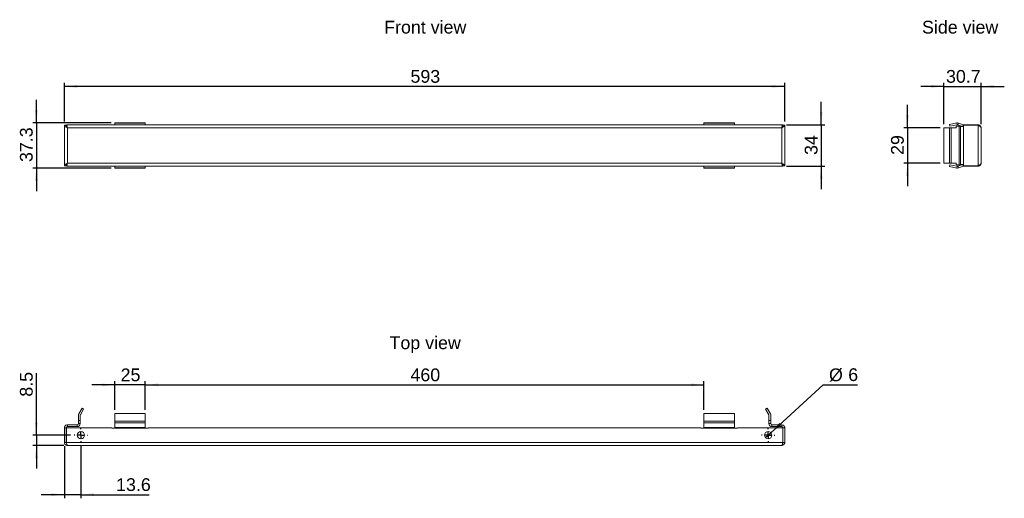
# Paper-space layout 'CJDN2006R5' of a CAD drawing. Header units: millimetres. Extents: x 36 to 846, y 178 to 573.
import ezdxf

# ---------------------------------------------------------------- set-up
doc = ezdxf.new("R2010")
doc.units = ezdxf.units.MM
doc.layers.add('FORMAT', color=7, linetype='Continuous')
doc.styles.get("Standard").update_dxf_attribs({"font": 'arial.ttf'})

psp = doc.layouts.new('CJDN2006R5')

# ---------------------------------------------------------------- linework, layer by layer
at = {"color": 7, "linetype": 'Continuous', "lineweight": 18, "ltscale": 3}
for p, q in [((139.21, 487.52), (114.21, 487.52)), ((114.21, 487.37), (114.21, 487.52)), ((139.21, 487.37), (114.21, 487.37)), ((114.21, 487.37), (114.21, 485.91)), ((139.21, 487.52), (139.21, 487.37)), ((139.21, 485.91), (139.21, 487.37)), ((624.2, 487.52), (599.2, 487.52)), ((599.2, 487.37), (599.2, 487.52)), ((624.2, 487.37), (599.2, 487.37)), ((599.2, 485.91), (599.2, 487.37)), ((624.2, 487.52), (624.2, 487.37)), ((624.2, 487.37), (624.2, 485.91)), ((807.35, 487.46), (801.2, 486.16)), ((807.66, 486), (807.35, 487.46)), ((808.21, 485.96), (808.72, 487.37)), ((808.72, 487.37), (812.74, 485.91)), ((72.7, 485.55), (74.2, 485.55)), ((72.7, 485.55), (72.7, 452.15)), ((74.3, 485.85), (74.3, 484.94)), ((664.1, 485.85), (74.3, 485.85)), ((75.2, 483.35), (75.2, 454.35)), ((663.2, 483.35), (75.2, 483.35)), ((114.21, 485.91), (114.21, 485.85)), ((139.21, 485.91), (114.21, 485.91)), ((139.21, 485.85), (139.21, 485.91)), ((599.2, 485.91), (599.2, 485.85)), ((624.2, 485.91), (599.2, 485.91)), ((624.2, 485.85), (624.2, 485.91)), ((663.2, 454.35), (663.2, 483.35)), ((664.1, 485.85), (664.1, 484.93)), ((665.7, 485.55), (664.2, 485.55)), ((665.7, 452.15), (665.7, 485.55)), ((796.71, 454.35), (796.71, 483.35)), ((796.71, 483.35), (801.32, 483.35)), ((801.2, 486.16), (801.51, 484.69)), ((801.32, 454.35), (801.32, 483.35)), ((801.32, 483.35), (802.57, 483.35)), ((807.66, 486), (801.51, 484.69)), ((802.57, 483.35), (802.57, 454.35)), ((802.57, 483.35), (806.9, 483.35)), ((806.9, 483.35), (806.9, 484.85)), ((806.9, 484.85), (809.4, 484.85)), ((808.21, 485.96), (811.27, 484.85)), ((809.4, 484.85), (809.4, 452.85)), ((810.4, 484.85), (809.4, 484.85)), ((811.9, 484.85), (810.4, 484.85)), ((810.4, 484.85), (810.4, 452.85)), ((812.74, 485.91), (812.25, 484.57)), ((812.9, 485.85), (824.9, 485.85)), ((812.9, 485.85), (812.9, 485.55)), ((812.9, 485.55), (812.9, 484.34)), ((824.9, 485.55), (812.9, 485.55)), ((812.9, 484.34), (812.9, 453.35)), ((824.9, 485.55), (824.9, 452.15)), ((827.4, 483.35), (827.4, 454.35)), ((75.2, 454.35), (663.2, 454.35)), ((801.32, 454.35), (796.71, 454.35)), ((802.57, 454.35), (801.32, 454.35)), ((806.9, 454.35), (802.57, 454.35)), ((806.9, 452.85), (806.9, 454.35)), ((72.7, 452.15), (74.2, 452.15)), ((74.3, 451.85), (74.3, 452.64)), ((74.3, 451.85), (664.1, 451.85)), ((114.21, 451.85), (114.21, 451.79)), ((114.21, 451.79), (139.21, 451.79)), ((114.21, 450.32), (114.21, 451.79)), ((114.21, 450.32), (139.21, 450.32)), ((114.21, 450.17), (114.21, 450.32)), ((114.21, 450.17), (139.21, 450.17)), ((139.21, 451.79), (139.21, 451.85)), ((139.21, 451.79), (139.21, 450.32)), ((139.21, 450.32), (139.21, 450.17)), ((599.2, 451.85), (599.2, 451.79)), ((599.2, 451.79), (624.2, 451.79)), ((599.2, 451.79), (599.2, 450.32)), ((599.2, 450.32), (624.2, 450.32)), ((599.2, 450.17), (599.2, 450.32)), ((599.2, 450.17), (624.2, 450.17)), ((624.2, 451.79), (624.2, 451.85)), ((624.2, 450.32), (624.2, 451.79)), ((624.2, 450.32), (624.2, 450.17)), ((664.1, 451.85), (664.1, 452.76)), ((665.7, 452.15), (664.2, 452.15)), ((801.2, 451.53), (801.51, 453)), ((807.35, 450.23), (801.2, 451.53)), ((807.66, 451.7), (801.51, 453)), ((809.4, 452.85), (806.9, 452.85)), ((807.66, 451.7), (807.35, 450.23)), ((808.21, 451.73), (811.27, 452.85)), ((808.21, 451.73), (808.72, 450.32)), ((808.72, 450.32), (812.74, 451.79)), ((809.4, 452.85), (810.4, 452.85)), ((811.9, 452.85), (810.4, 452.85)), ((812.74, 451.79), (812.25, 453.12)), ((812.9, 452.15), (812.9, 453.35)), ((824.9, 452.15), (812.9, 452.15)), ((812.9, 451.85), (812.9, 452.15)), ((812.9, 451.85), (824.9, 451.85)), ((87.2, 252.44), (84.54, 247.83)), ((88.5, 251.69), (85.84, 247.08)), ((88.5, 251.69), (87.2, 252.44)), ((651.2, 252.44), (649.9, 251.69)), ((652.57, 247.08), (649.9, 251.69)), ((653.87, 247.83), (651.2, 252.44)), ((84.2, 246.58), (84.2, 242.25)), ((85.7, 246.58), (85.7, 242.25)), ((114.21, 241.8), (114.21, 247.95)), ((114.21, 247.95), (139.21, 247.95)), ((139.21, 247.95), (139.21, 241.8)), ((624.2, 247.95), (599.2, 247.95)), ((599.2, 247.95), (599.2, 241.8)), ((624.2, 241.8), (624.2, 247.95)), ((652.7, 242.25), (652.7, 246.58)), ((654.2, 242.25), (654.2, 246.58)), ((72.7, 236.25), (74.2, 236.25)), ((72.7, 224.25), (72.7, 236.25)), ((74.2, 224.25), (74.2, 236.25)), ((111.71, 236.25), (74.3, 236.25)), ((74.3, 236.25), (74.3, 224.25)), ((75.2, 237.25), (75.2, 238.75)), ((75.2, 238.75), (83.2, 238.75)), ((75.2, 237.25), (83.2, 237.25)), ((83.2, 238.75), (83.2, 237.25)), ((85.7, 242.25), (84.2, 242.25)), ((84.2, 242.25), (84.2, 239.75)), ((84.2, 239.75), (85.7, 239.75)), ((85.7, 242.25), (85.7, 239.75)), ((111.71, 236.25), (111.71, 235.97)), ((111.71, 235.97), (114.21, 235.97)), ((114.21, 240.43), (114.21, 241.8)), ((139.21, 241.8), (114.21, 241.8)), ((139.21, 240.43), (114.21, 240.43)), ((114.21, 240.43), (114.21, 236.41)), ((139.21, 236.41), (114.21, 236.41)), ((114.21, 236.41), (114.21, 236.07)), ((114.21, 236.07), (139.21, 236.07)), ((114.21, 235.97), (114.21, 236.07)), ((139.21, 241.8), (139.21, 240.43)), ((139.21, 236.41), (139.21, 240.43)), ((139.21, 236.07), (139.21, 236.41)), ((139.21, 236.07), (139.21, 235.97)), ((139.21, 235.97), (141.71, 235.97)), ((141.71, 235.97), (141.71, 236.25)), ((596.7, 236.25), (141.71, 236.25)), ((596.7, 236.25), (596.7, 235.97)), ((596.7, 235.97), (599.2, 235.97)), ((599.2, 240.43), (599.2, 241.8)), ((624.2, 241.8), (599.2, 241.8)), ((624.2, 240.43), (599.2, 240.43)), ((599.2, 236.41), (599.2, 240.43)), ((624.2, 236.41), (599.2, 236.41)), ((599.2, 236.41), (599.2, 236.07)), ((599.2, 236.07), (624.2, 236.07)), ((599.2, 235.97), (599.2, 236.07)), ((624.2, 241.8), (624.2, 240.43)), ((624.2, 240.43), (624.2, 236.41)), ((624.2, 236.07), (624.2, 236.41)), ((624.2, 236.07), (624.2, 235.97)), ((624.2, 235.97), (626.7, 235.97)), ((626.7, 235.97), (626.7, 236.25)), ((664.1, 236.25), (626.7, 236.25)), ((654.2, 242.25), (652.7, 242.25)), ((652.7, 239.75), (652.7, 242.25)), ((654.2, 239.75), (652.7, 239.75)), ((654.2, 239.75), (654.2, 242.25)), ((655.2, 238.75), (655.2, 237.25)), ((655.2, 238.75), (663.2, 238.75)), ((655.2, 237.25), (663.2, 237.25)), ((663.2, 237.25), (663.2, 238.75)), ((664.1, 236.25), (664.1, 224.25)), ((665.7, 236.25), (664.2, 236.25)), ((664.2, 224.25), (664.2, 236.25)), ((665.7, 224.25), (665.7, 236.25)), ((72.7, 224.25), (74.2, 224.25)), ((664.1, 224.25), (74.3, 224.25)), ((663.2, 221.75), (75.2, 221.75)), ((665.7, 224.25), (664.2, 224.25))]:
    psp.add_line(p, q, dxfattribs=at)
at = {"color": 7, "linetype": 'Continuous', "lineweight": 18, "ltscale": 9}
for centre in [(86.3, 230.25), (652.1, 230.25)]:
    psp.add_circle(centre, 3, dxfattribs=at)
for centre, radius, start, end in [((807.87, 485.02), 2.5, 70, 102), ((807.87, 485.02), 1, 70, 102), ((813.08, 486.85), 1, 250, 270), ((807.87, 452.67), 2.5, 258, 290), ((807.87, 452.67), 1, 258, 290), ((813.08, 450.85), 1, 90, 110), ((86.7, 246.58), 2.5, 150, 180), ((86.7, 246.58), 1, 150, 180), ((651.7, 246.58), 1, 0, 30), ((651.7, 246.58), 2.5, 0, 30), ((83.2, 239.75), 2.5, 270, 0), ((83.2, 239.75), 1, 270, 0), ((655.2, 239.75), 2.5, 180, 270), ((655.2, 239.75), 1, 180, 270)]:
    psp.add_arc(centre, radius, start, end, dxfattribs=at)
at = {"color": 7, "linetype": 'Continuous', "lineweight": 18, "ltscale": 3}
for points, knots in [([(75.2, 483.35), (74.87, 483.53), (74.55, 483.71), (73.94, 484.08), (73.67, 484.26), (73.2, 484.63), (73.02, 484.81), (72.77, 485.18), (72.7, 485.36), (72.7, 485.55)], [0, 0, 0, 0, 0.25, 0.25, 0.5, 0.5, 0.75, 0.75, 1, 1, 1, 1]), ([(75.2, 483.35), (75.07, 483.53), (74.94, 483.71), (74.7, 484.08), (74.59, 484.26), (74.41, 484.63), (74.33, 484.81), (74.23, 485.18), (74.2, 485.36), (74.2, 485.55)], [0, 0, 0, 0, 0.25, 0.25, 0.5, 0.5, 0.75, 0.75, 1, 1, 1, 1]), ([(74.3, 485.85), (74.38, 485.85), (74.45, 485.78), (74.6, 485.53), (74.68, 485.34), (74.83, 484.88), (74.9, 484.6), (75.05, 484), (75.13, 483.67), (75.2, 483.35)], [0, 0, 0, 0, 0.25, 0.25, 0.5, 0.5, 0.75, 0.75, 1, 1, 1, 1]), ([(663.2, 483.35), (663.24, 483.51), (663.28, 483.67), (663.35, 483.99), (663.39, 484.15), (663.47, 484.45), (663.5, 484.6), (663.58, 484.87), (663.62, 485), (663.73, 485.34), (663.8, 485.53), (663.95, 485.78), (664.03, 485.85), (664.1, 485.85)], [0, 0, 0, 0, 0.125, 0.125, 0.25, 0.25, 0.375, 0.375, 0.5, 0.5, 0.75, 0.75, 1, 1, 1, 1]), ([(665.7, 485.55), (665.7, 485.36), (665.64, 485.18), (665.39, 484.81), (665.2, 484.63), (664.74, 484.26), (664.46, 484.08), (663.86, 483.71), (663.53, 483.53), (663.2, 483.35)], [0, 0, 0, 0, 0.25, 0.25, 0.5, 0.5, 0.75, 0.75, 1, 1, 1, 1]), ([(664.2, 485.55), (664.2, 485.36), (664.18, 485.18), (664.08, 484.81), (664, 484.63), (663.82, 484.26), (663.71, 484.08), (663.47, 483.71), (663.33, 483.53), (663.2, 483.35)], [0, 0, 0, 0, 0.25, 0.25, 0.5, 0.5, 0.75, 0.75, 1, 1, 1, 1]), ([(663.2, 483.35), (663.29, 483.49), (663.45, 483.76), (663.62, 484.03), (663.71, 484.11), (663.72, 484.12)], [0, 0, 0, 0, 0.494977, 0.92892, 1, 1, 1, 1]), ([(810.4, 484.85), (810.4, 484.8), (810.47, 484.76), (810.72, 484.68), (810.9, 484.63), (811.37, 484.55), (811.64, 484.51), (812.25, 484.42), (812.58, 484.38), (812.9, 484.34)], [0, 0, 0, 0, 0.25, 0.25, 0.5, 0.5, 0.75, 0.75, 1, 1, 1, 1]), ([(811.9, 484.85), (811.9, 484.76), (812.01, 484.68), (812.38, 484.51), (812.64, 484.42), (812.9, 484.34)], [0, 0, 0, 0, 0.5, 0.5, 1, 1, 1, 1]), ([(824.9, 485.85), (825.23, 485.85), (825.56, 485.78), (826.16, 485.53), (826.44, 485.34), (826.9, 484.88), (827.09, 484.6), (827.34, 484), (827.4, 483.67), (827.4, 483.35)], [0, 0, 0, 0, 0.25, 0.25, 0.5, 0.5, 0.75, 0.75, 1, 1, 1, 1]), ([(827.4, 483.35), (827.4, 483.53), (827.34, 483.71), (827.09, 484.08), (826.9, 484.26), (826.44, 484.63), (826.16, 484.81), (825.55, 485.18), (825.23, 485.36), (824.9, 485.55)], [0, 0, 0, 0, 0.25, 0.25, 0.5, 0.5, 0.75, 0.75, 1, 1, 1, 1]), ([(72.7, 452.15), (72.7, 452.33), (72.77, 452.51), (73.02, 452.88), (73.2, 453.06), (73.67, 453.43), (73.94, 453.61), (74.55, 453.98), (74.87, 454.16), (75.2, 454.35)], [0, 0, 0, 0, 0.25, 0.25, 0.5, 0.5, 0.75, 0.75, 1, 1, 1, 1]), ([(74.2, 452.15), (74.2, 452.33), (74.23, 452.51), (74.33, 452.88), (74.4, 453.06), (74.59, 453.43), (74.7, 453.61), (74.94, 453.98), (75.07, 454.16), (75.2, 454.35)], [0, 0, 0, 0, 0.25, 0.25, 0.5, 0.5, 0.75, 0.75, 1, 1, 1, 1]), ([(75.2, 454.35), (75.13, 454.02), (75.05, 453.69), (74.9, 453.09), (74.83, 452.81), (74.68, 452.35), (74.6, 452.16), (74.45, 451.91), (74.38, 451.85), (74.3, 451.85)], [0, 0, 0, 0, 0.25, 0.25, 0.5, 0.5, 0.75, 0.75, 1, 1, 1, 1]), ([(664.1, 451.85), (664.07, 451.85), (664.03, 451.86), (663.95, 451.93), (663.92, 451.97), (663.84, 452.1), (663.8, 452.18), (663.73, 452.36), (663.69, 452.46), (663.58, 452.81), (663.5, 453.09), (663.39, 453.54), (663.35, 453.69), (663.28, 454.02), (663.24, 454.18), (663.2, 454.35)], [0, 0, 0, 0, 0.125, 0.125, 0.25, 0.25, 0.375, 0.375, 0.5, 0.5, 0.75, 0.75, 0.875, 0.875, 1, 1, 1, 1]), ([(663.71, 453.59), (663.68, 453.61), (663.58, 453.71), (663.41, 453.99), (663.27, 454.23), (663.2, 454.35)], [0, 0, 0, 0, 0.164832, 0.605905, 1, 1, 1, 1]), ([(663.2, 454.35), (663.53, 454.16), (663.86, 453.98), (664.46, 453.61), (664.74, 453.43), (665.2, 453.06), (665.39, 452.88), (665.64, 452.51), (665.7, 452.33), (665.7, 452.15)], [0, 0, 0, 0, 0.25, 0.25, 0.5, 0.5, 0.75, 0.75, 1, 1, 1, 1]), ([(663.2, 454.35), (663.33, 454.16), (663.47, 453.98), (663.71, 453.61), (663.82, 453.43), (664, 453.06), (664.08, 452.88), (664.18, 452.51), (664.2, 452.33), (664.2, 452.15)], [0, 0, 0, 0, 0.25, 0.25, 0.5, 0.5, 0.75, 0.75, 1, 1, 1, 1]), ([(824.9, 452.15), (825.23, 452.33), (825.56, 452.51), (826.17, 452.88), (826.44, 453.06), (826.9, 453.43), (827.09, 453.61), (827.34, 453.98), (827.4, 454.16), (827.4, 454.35)], [0, 0, 0, 0, 0.25, 0.25, 0.5, 0.5, 0.75, 0.75, 1, 1, 1, 1]), ([(827.4, 454.35), (827.4, 454.02), (827.34, 453.69), (827.09, 453.09), (826.9, 452.81), (826.44, 452.35), (826.16, 452.16), (825.56, 451.91), (825.23, 451.85), (824.9, 451.85)], [0, 0, 0, 0, 0.25, 0.25, 0.5, 0.5, 0.75, 0.75, 1, 1, 1, 1]), ([(812.9, 453.35), (812.58, 453.31), (812.25, 453.27), (811.64, 453.18), (811.37, 453.14), (810.9, 453.06), (810.72, 453.01), (810.47, 452.93), (810.4, 452.89), (810.4, 452.85)], [0, 0, 0, 0, 0.25, 0.25, 0.5, 0.5, 0.75, 0.75, 1, 1, 1, 1]), ([(812.9, 453.35), (812.64, 453.27), (812.38, 453.18), (812.01, 453.01), (811.9, 452.93), (811.9, 452.85)], [0, 0, 0, 0, 0.5, 0.5, 1, 1, 1, 1]), ([(75.2, 238.75), (74.88, 238.75), (74.55, 238.68), (73.94, 238.43), (73.67, 238.24), (73.2, 237.78), (73.02, 237.5), (72.77, 236.9), (72.7, 236.57), (72.7, 236.25)], [0, 0, 0, 0, 0.25, 0.25, 0.5, 0.5, 0.75, 0.75, 1, 1, 1, 1]), ([(75.2, 237.25), (74.94, 237.25), (74.68, 237.14), (74.31, 236.77), (74.2, 236.51), (74.2, 236.25)], [0, 0, 0, 0, 0.5, 0.5, 1, 1, 1, 1]), ([(665.7, 236.25), (665.7, 236.57), (665.64, 236.9), (665.39, 237.5), (665.2, 237.78), (664.74, 238.24), (664.46, 238.43), (663.86, 238.68), (663.53, 238.75), (663.2, 238.75)], [0, 0, 0, 0, 0.25, 0.25, 0.5, 0.5, 0.75, 0.75, 1, 1, 1, 1]), ([(664.2, 236.25), (664.2, 236.51), (664.1, 236.77), (663.73, 237.14), (663.47, 237.25), (663.2, 237.25)], [0, 0, 0, 0, 0.5, 0.5, 1, 1, 1, 1]), ([(75.2, 221.75), (74.87, 221.75), (74.55, 221.81), (73.94, 222.06), (73.67, 222.25), (73.2, 222.71), (73.02, 222.99), (72.77, 223.59), (72.7, 223.92), (72.7, 224.25)], [0, 0, 0, 0, 0.25, 0.25, 0.5, 0.5, 0.75, 0.75, 1, 1, 1, 1]), ([(74.44, 223.67), (74.38, 223.72), (74.23, 223.88), (74.21, 224.11), (74.2, 224.25)], [0, 0, 0, 0, 0.376637, 1, 1, 1, 1]), ([(74.3, 224.25), (74.38, 223.92), (74.45, 223.59), (74.6, 222.99), (74.68, 222.71), (74.83, 222.25), (74.9, 222.06), (75.05, 221.81), (75.13, 221.75), (75.2, 221.75)], [0, 0, 0, 0, 0.25, 0.25, 0.5, 0.5, 0.75, 0.75, 1, 1, 1, 1]), ([(663.2, 221.75), (663.24, 221.75), (663.28, 221.76), (663.35, 221.83), (663.39, 221.87), (663.47, 222), (663.5, 222.08), (663.58, 222.26), (663.62, 222.36), (663.73, 222.71), (663.8, 222.99), (663.95, 223.59), (664.03, 223.92), (664.1, 224.25)], [0, 0, 0, 0, 0.125, 0.125, 0.25, 0.25, 0.375, 0.375, 0.5, 0.5, 0.75, 0.75, 1, 1, 1, 1]), ([(665.7, 224.25), (665.7, 223.92), (665.64, 223.59), (665.39, 222.99), (665.2, 222.71), (664.74, 222.25), (664.46, 222.06), (663.86, 221.81), (663.53, 221.75), (663.2, 221.75)], [0, 0, 0, 0, 0.25, 0.25, 0.5, 0.5, 0.75, 0.75, 1, 1, 1, 1]), ([(664.2, 224.25), (664.19, 224.11), (664.17, 223.87), (664.02, 223.69), (663.95, 223.6)], [0, 0, 0, 0, 0.5558512, 1, 1, 1, 1])]:
    psp.add_open_spline(points, degree=3, knots=knots, dxfattribs=at)
at = {"layer": 'FORMAT', "ltscale": 3}
for p, q in [((72.7, 488.55), (72.7, 520.52)), ((665.7, 488.55), (665.7, 520.52)), ((796.71, 486.35), (796.71, 520.52)), ((827.4, 486.35), (827.4, 520.52)), ((665.7, 517.52), (72.7, 517.52)), ((796.71, 517.52), (777.66, 517.52)), ((796.71, 517.52), (827.4, 517.52)), ((827.4, 517.52), (846.45, 517.52)), ((49.6, 487.52), (49.6, 506.57)), ((695.71, 485.85), (695.71, 504.9)), ((766.71, 483.35), (766.71, 502.4)), ((111.21, 487.52), (46.6, 487.52)), ((49.6, 487.52), (49.6, 450.17)), ((667.1, 485.85), (698.71, 485.85)), ((695.71, 485.85), (695.71, 451.85)), ((793.71, 483.35), (763.71, 483.35)), ((766.71, 483.35), (766.71, 454.35)), ((793.71, 454.35), (763.71, 454.35)), ((766.71, 454.35), (766.71, 435.3)), ((111.21, 450.17), (46.6, 450.17)), ((49.6, 450.17), (49.6, 431.12)), ((667.1, 451.85), (698.71, 451.85)), ((695.71, 451.85), (695.71, 432.8)), ((49.6, 230.25), (49.6, 281.31)), ((114.21, 271.62), (95.16, 271.62)), ((114.21, 250.95), (114.21, 274.62)), ((139.21, 271.62), (114.21, 271.62)), ((139.21, 250.95), (139.21, 274.62)), ((139.21, 250.95), (139.21, 274.62)), ((139.21, 271.62), (599.2, 271.62)), ((139.21, 271.62), (158.26, 271.62)), ((599.2, 250.95), (599.2, 274.62)), ((654.32, 232.27), (697.35, 271.62)), ((697.35, 271.62), (725.71, 271.62)), ((77.8, 230.25), (46.6, 230.25)), ((49.6, 230.25), (49.6, 221.75)), ((649.89, 228.22), (654.32, 232.27)), ((72.2, 221.75), (46.6, 221.75)), ((49.6, 221.75), (49.6, 202.7)), ((72.7, 221.25), (72.7, 178.18)), ((86.3, 221.75), (86.3, 178.18)), ((72.7, 181.18), (53.65, 181.18)), ((86.3, 181.18), (72.7, 181.18)), ((86.3, 181.18), (142.39, 181.18))]:
    psp.add_line(p, q, dxfattribs=at)
at = {"layer": 'FORMAT', "color": 0, "ltscale": 3}
for p, q in [((86.3, 235.25), (86.3, 235.75)), ((652.1, 235.25), (652.1, 235.75)), ((81.3, 230.25), (80.8, 230.25)), ((86.3, 230.25), (83.8, 230.25)), ((86.3, 230.25), (86.3, 232.75)), ((86.3, 230.25), (86.3, 227.75)), ((86.3, 230.25), (88.8, 230.25)), ((91.3, 230.25), (91.8, 230.25)), ((647.1, 230.25), (646.6, 230.25)), ((652.1, 230.25), (649.6, 230.25)), ((652.1, 230.25), (652.1, 232.75)), ((652.1, 230.25), (652.1, 227.75)), ((652.1, 230.25), (654.6, 230.25)), ((657.1, 230.25), (657.6, 230.25)), ((86.3, 225.25), (86.3, 224.75)), ((652.1, 225.25), (652.1, 224.75))]:
    psp.add_line(p, q, dxfattribs=at)
at = {"layer": 'FORMAT', "ltscale": 3}
for points in [[(72.7, 517.52), (83.37, 516.37), (83.37, 518.66)], [(665.7, 517.52), (655.04, 518.66), (655.04, 516.37)], [(796.71, 517.52), (786.04, 518.66), (786.04, 516.37)], [(827.4, 517.52), (838.07, 516.37), (838.07, 518.66)], [(49.6, 487.52), (50.74, 498.19), (48.45, 498.19)], [(695.71, 485.85), (696.85, 496.51), (694.56, 496.51)], [(766.71, 483.35), (767.85, 494.01), (765.56, 494.01)], [(766.71, 454.35), (765.56, 443.68), (767.85, 443.68)], [(49.6, 450.17), (48.45, 439.51), (50.74, 439.51)], [(695.71, 451.85), (694.56, 441.18), (696.85, 441.18)], [(114.21, 271.62), (103.54, 272.76), (103.54, 270.47)], [(139.21, 271.62), (149.88, 270.47), (149.88, 272.76)], [(139.21, 271.62), (149.88, 270.47), (149.88, 272.76)], [(599.2, 271.62), (588.53, 272.76), (588.53, 270.47)], [(49.6, 230.25), (50.74, 240.91), (48.45, 240.91)], [(654.32, 232.27), (662.96, 238.62), (661.42, 240.31)], [(49.6, 221.75), (48.45, 211.08), (50.74, 211.08)], [(72.7, 181.18), (62.04, 182.33), (62.04, 180.04)], [(86.3, 181.18), (96.97, 180.04), (96.97, 182.33)]]:
    psp.add_solid(points, dxfattribs=at)

# ---------------------------------------------------------------- texts
at = {"layer": 'FORMAT', "linetype": 'Continuous', "ltscale": 3}
for s, p in [('Front view', (335.94, 561.12)), ('Side view', (778.72, 561.11)), ('Top view', (340.34, 301.08))]:
    psp.add_text(s, height=10.5, dxfattribs=at).set_placement(p)
at = {"layer": 'FORMAT', "ltscale": 3, "char_height": 10.5, "attachment_point": 1}
for s, insert in [('593', (357.57, 531.05)), ('30.7', (798.48, 531.05)), ('25', (118.95, 285.15)), ('460', (357.57, 285.15)), ('%%c', (702.12, 285.15)), ('6', (717.95, 285.31)), ('13.6', (115.24, 194.72))]:
    psp.add_mtext(s, dxfattribs=dict(at, insert=insert))
at = {"layer": 'FORMAT', "ltscale": 3, "char_height": 10.5, "attachment_point": 1, "rotation": 90}
for s, insert in [('37.3', (36.06, 455.27)), ('34', (682.17, 461.09)), ('29', (753.17, 461.09)), ('8.5', (36.06, 261.92))]:
    psp.add_mtext(s, dxfattribs=dict(at, insert=insert))

doc.saveas('drawing.dxf')
